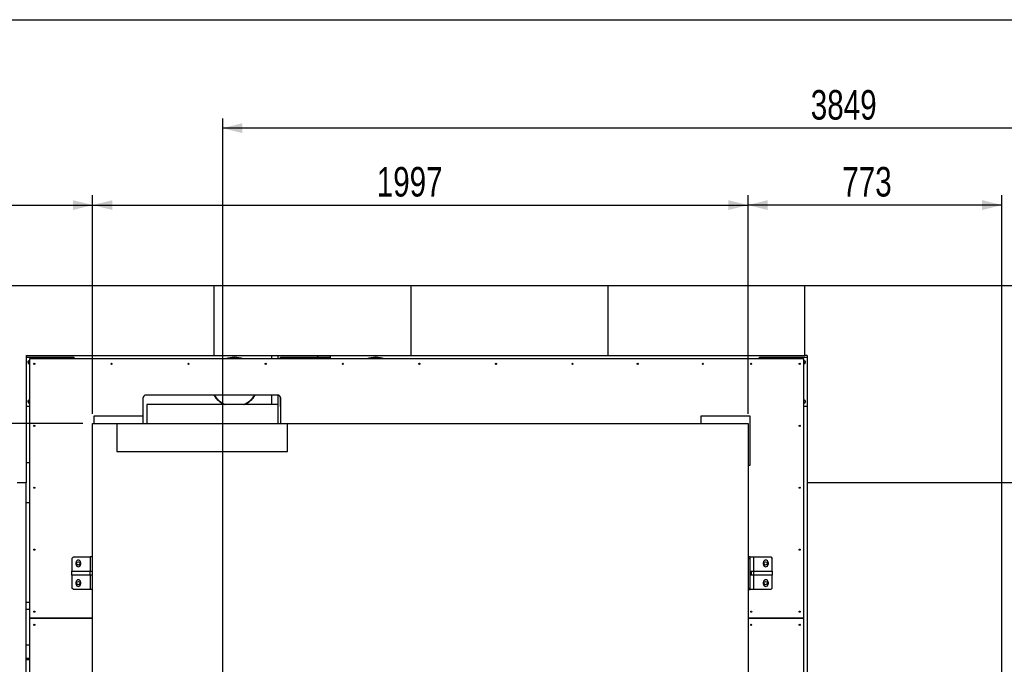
# Model space of a CAD drawing. Header units: millimetres. Extents: x 0 to 841, y 0 to 594.
# Tile 6 of 190: x 79 to 179, y 461 to 527. Entities that reach past the tile are written whole.
import ezdxf

# ---------------------------------------------------------------- set-up
doc = ezdxf.new("R2010")
doc.units = ezdxf.units.MM
doc.layers.add('COTES', color=1, linetype='Continuous')
doc.layers.add('TRAIT-FORT', color=4, linetype='Continuous', lineweight=25)
doc.styles.add('SLDTEXTSTYLE0', font='TXT', dxfattribs={"width": 0.75})
doc.dimstyles.new('SLDDIMSTYLE0', dxfattribs={"dimtxt": 3, "dimasz": 2, "dimexe": 0, "dimexo": 0.0625, "dimgap": 0.75, "dimtad": 1, "dimdec": 0, "dimlfac": 30, "dimrnd": 1e-09, "dimzin": 12, "dimdsep": 46, "dimtxsty": 'SLDTEXTSTYLE0', "dimsah": 1, "dimcen": 0.09, "dimadec": 0, "dimazin": 3, "dimtfac": 1, "dimtdec": 0, "dimtofl": 0, "dimtmove": 0, "dimatfit": 3, "dimfxl": 1, "dimfrac": 2, "dimtolj": 1, "dimtzin": 12, "dimarcsym": 0})

# ---------------------------------------------------------------- blocks, each defined once
blk = doc.blocks.new('_D')
at = {"layer": 'COTES', "color": 1, "transparency": 16777216}
for p, q in [((86.86, 486.8), (86.86, 508.99)), ((153.42, 486.8), (153.42, 508.99)), ((86.86, 507.99), (153.42, 507.99))]:
    blk.add_line(p, q, dxfattribs=at)
for points in [[(86.86, 507.99), (88.86, 507.49), (88.86, 508.49)], [(153.42, 507.99), (151.42, 508.49), (151.42, 507.49)]]:
    blk.add_solid(points, dxfattribs=at)
at = {"layer": 'COTES', "color": 1, "transparency": 16777216, "insert": (115.71, 511.86), "char_height": 3, "attachment_point": 1, "style": 'SLDTEXTSTYLE0'}
blk.add_mtext('1997', dxfattribs=at)
blk = doc.blocks.new('_D_1')
at = {"layer": 'COTES', "color": 1, "transparency": 16777216}
for p, q in [((59.2, 500.8), (59.2, 508.99)), ((86.86, 486.8), (86.86, 508.99)), ((59.2, 507.99), (86.86, 507.99))]:
    blk.add_line(p, q, dxfattribs=at)
for points in [[(59.2, 507.99), (61.2, 507.49), (61.2, 508.49)], [(86.86, 507.99), (84.86, 508.49), (84.86, 507.49)]]:
    blk.add_solid(points, dxfattribs=at)
at = {"layer": 'COTES', "color": 1, "transparency": 16777216, "insert": (69.7, 511.86), "char_height": 3, "attachment_point": 1, "style": 'SLDTEXTSTYLE0'}
blk.add_mtext('830', dxfattribs=at)
blk = doc.blocks.new('_D_2')
at = {"layer": 'COTES', "color": 1, "transparency": 16777216}
for p, q in [((153.42, 486.8), (153.42, 508.99)), ((179.2, 480.8), (179.2, 508.99)), ((179.2, 507.99), (153.42, 507.99))]:
    blk.add_line(p, q, dxfattribs=at)
for points in [[(153.42, 507.99), (155.42, 507.49), (155.42, 508.49)], [(179.2, 507.99), (177.2, 508.49), (177.2, 507.49)]]:
    blk.add_solid(points, dxfattribs=at)
at = {"layer": 'COTES', "color": 1, "transparency": 16777216, "insert": (162.99, 511.86), "char_height": 3, "attachment_point": 1, "style": 'SLDTEXTSTYLE0'}
blk.add_mtext('773', dxfattribs=at)
blk = doc.blocks.new('_D_3')
at = {"layer": 'COTES', "color": 1, "transparency": 16777216}
for p, q in [((100.07, 398.9), (100.07, 516.8)), ((228.37, 412.07), (228.37, 516.8)), ((228.37, 515.8), (100.07, 515.8))]:
    blk.add_line(p, q, dxfattribs=at)
for points in [[(100.07, 515.8), (102.07, 515.3), (102.07, 516.3)], [(228.37, 515.8), (226.37, 516.3), (226.37, 515.3)]]:
    blk.add_solid(points, dxfattribs=at)
at = {"layer": 'COTES', "color": 1, "transparency": 16777216, "insert": (159.79, 519.67), "char_height": 3, "attachment_point": 1, "style": 'SLDTEXTSTYLE0'}
blk.add_mtext('3849', dxfattribs=at)
blk = doc.blocks.new('_D_9')
at = {"layer": 'COTES', "color": 1, "transparency": 16777216}
for p, q in [((85.86, 485.8), (32.44, 485.8)), ((33.44, 485.8), (33.44, 314.4)), ((85.87, 314.4), (32.44, 314.4))]:
    blk.add_line(p, q, dxfattribs=at)
for points in [[(33.44, 485.8), (32.94, 483.8), (33.94, 483.8)], [(33.44, 314.4), (33.94, 316.4), (32.94, 316.4)]]:
    blk.add_solid(points, dxfattribs=at)
at = {"layer": 'COTES', "color": 1, "transparency": 16777216, "insert": (29.58, 395.67), "char_height": 3, "attachment_point": 1, "rotation": 90, "style": 'SLDTEXTSTYLE0'}
blk.add_mtext('5142', dxfattribs=at)
blk = doc.blocks.new('_D_10')
at = {"layer": 'COTES', "color": 1, "transparency": 16777216}
for p, q in [((98.2, 499.8), (32.44, 499.8)), ((33.44, 485.8), (33.44, 499.8)), ((85.86, 485.8), (32.44, 485.8))]:
    blk.add_line(p, q, dxfattribs=at)
for points in [[(33.44, 499.8), (32.94, 497.8), (33.94, 497.8)], [(33.44, 485.8), (33.94, 487.8), (32.94, 487.8)]]:
    blk.add_solid(points, dxfattribs=at)
at = {"layer": 'COTES', "color": 1, "transparency": 16777216, "insert": (29.58, 489.48), "char_height": 3, "attachment_point": 1, "rotation": 90, "style": 'SLDTEXTSTYLE0'}
blk.add_mtext('420', dxfattribs=at)

msp = doc.modelspace()

# ---------------------------------------------------------------- linework, layer by layer
at = {"layer": 'TRAIT-FORT', "color": 4, "linetype": 'Continuous', "lineweight": 25}
for p, q in [((39.199, 526.817), (259.199, 526.817)), ((99.199, 499.8), (79.199, 499.8)), ((99.199, 492.7), (99.199, 499.8)), ((119.199, 499.8), (99.199, 499.8)), ((119.199, 492.7), (119.199, 499.8)), ((139.199, 499.8), (119.199, 499.8)), ((139.199, 492.7), (139.199, 499.8)), ((159.199, 499.8), (139.199, 499.8)), ((159.199, 492.7), (159.199, 499.8)), ((179.199, 499.8), (159.199, 499.8)), ((179.199, 479.8), (179.199, 499.8)), ((199.199, 499.8), (179.199, 499.8)), ((80.099, 492.7), (99.199, 492.7)), ((80.099, 492.7), (80.099, 479.8)), ((80.099, 492.533), (84.932, 492.533)), ((80.432, 492.366), (80.432, 466.033)), ((159.099, 492.366), (80.432, 492.366)), ((84.932, 492.533), (84.932, 492.366)), ((99.199, 492.7), (119.199, 492.7)), ((105.032, 492.7), (105.032, 492.366)), ((105.699, 492.366), (105.699, 492.7)), ((105.932, 492.533), (110.932, 492.533)), ((105.932, 492.366), (105.932, 492.533)), ((109.699, 492.7), (109.699, 492.533)), ((110.932, 492.533), (110.932, 492.366)), ((111.032, 492.366), (111.032, 492.7)), ((119.199, 492.7), (139.199, 492.7)), ((139.199, 492.7), (159.199, 492.7)), ((154.599, 492.533), (159.432, 492.533)), ((154.599, 492.366), (154.599, 492.533)), ((159.099, 466.033), (159.099, 492.366)), ((159.117, 492.175), (159.099, 492.176)), ((159.432, 492.7), (159.199, 492.7)), ((159.432, 492.7), (159.432, 479.8)), ((91.972, 488.366), (91.972, 486.569)), ((105.638, 488.7), (92.305, 488.7)), ((105.032, 488.7), (105.032, 487.736)), ((105.699, 487.736), (105.699, 488.694)), ((105.932, 487.533), (105.932, 488.523)), ((105.972, 485.802), (105.972, 488.366)), ((159.117, 488.175), (159.099, 488.176)), ((80.432, 487.533), (80.099, 487.533)), ((92.372, 487.736), (92.372, 485.802)), ((105.705, 487.736), (92.372, 487.736)), ((105.705, 485.802), (105.705, 487.736)), ((105.972, 487.533), (105.932, 487.533)), ((159.432, 487.533), (159.099, 487.533)), ((91.972, 486.569), (86.972, 486.569)), ((86.972, 486.569), (86.972, 485.802)), ((91.972, 486.569), (91.972, 485.802)), ((153.638, 486.569), (148.638, 486.569)), ((148.638, 486.569), (148.638, 485.802)), ((153.638, 481.569), (153.638, 486.569)), ((86.856, 459.026), (86.856, 485.802)), ((86.856, 485.802), (153.422, 485.802)), ((89.309, 485.802), (106.643, 485.802)), ((89.309, 485.802), (89.309, 482.963)), ((106.643, 482.963), (106.643, 485.802)), ((153.422, 485.802), (153.422, 459.026)), ((89.309, 482.963), (106.643, 482.963)), ((80.432, 481.8), (80.099, 481.8)), ((153.422, 481.569), (153.638, 481.569)), ((80.099, 479.8), (79.199, 479.8)), ((80.099, 459.8), (80.099, 479.8)), ((179.199, 479.8), (159.432, 479.8)), ((159.432, 479.8), (159.432, 459.8)), ((179.199, 459.8), (179.199, 479.8)), ((199.199, 479.8), (179.199, 479.8)), ((80.099, 477.8), (80.432, 477.8)), ((84.905, 472.27), (84.738, 472.103)), ((84.738, 472.103), (84.738, 470.803)), ((84.905, 472.27), (86.605, 472.27)), ((86.605, 472.27), (86.605, 470.803)), ((86.856, 472.27), (86.605, 472.27)), ((153.621, 472.27), (153.422, 472.27)), ((153.422, 472.103), (153.621, 472.103)), ((153.621, 472.103), (153.621, 472.27)), ((153.621, 472.27), (154.021, 472.27)), ((153.621, 469.103), (153.621, 472.103)), ((154.021, 470.803), (154.021, 472.27)), ((154.021, 472.27), (155.721, 472.27)), ((155.721, 472.27), (155.888, 472.103)), ((155.888, 470.803), (155.888, 472.103)), ((85.172, 471.503), (85.172, 471.703)), ((85.638, 471.703), (85.638, 471.503)), ((154.988, 471.503), (154.988, 471.703)), ((155.455, 471.703), (155.455, 471.503)), ((84.738, 470.403), (84.738, 470.803)), ((84.738, 470.803), (86.612, 470.803)), ((86.612, 470.403), (84.738, 470.403)), ((84.738, 470.403), (84.738, 469.103)), ((86.605, 470.403), (86.605, 468.937)), ((86.612, 470.403), (86.612, 470.803)), ((86.612, 470.803), (86.838, 470.803)), ((86.838, 470.403), (86.612, 470.403)), ((86.838, 470.403), (86.838, 470.803)), ((86.838, 470.803), (86.856, 470.803)), ((86.856, 470.403), (86.838, 470.403)), ((153.646, 470.403), (153.646, 470.803)), ((153.646, 470.803), (153.788, 470.803)), ((153.788, 470.403), (153.646, 470.403)), ((153.788, 470.403), (153.788, 470.803)), ((153.788, 470.803), (154.015, 470.803)), ((154.015, 470.403), (153.788, 470.403)), ((154.015, 470.403), (154.015, 470.803)), ((154.015, 470.803), (155.888, 470.803)), ((155.888, 470.403), (154.015, 470.403)), ((154.021, 468.937), (154.021, 470.403)), ((155.888, 470.803), (155.888, 470.403)), ((155.888, 469.103), (155.888, 470.403)), ((84.905, 468.937), (84.738, 469.103)), ((85.172, 469.503), (85.172, 469.703)), ((85.638, 469.703), (85.638, 469.503)), ((153.422, 469.103), (153.621, 469.103)), ((153.621, 468.937), (153.621, 469.103)), ((154.988, 469.503), (154.988, 469.703)), ((155.455, 469.703), (155.455, 469.503)), ((155.721, 468.937), (155.888, 469.103)), ((86.605, 468.937), (84.905, 468.937)), ((86.856, 468.937), (86.605, 468.937)), ((153.422, 468.937), (153.621, 468.937)), ((154.021, 468.937), (153.621, 468.937)), ((155.721, 468.937), (154.021, 468.937)), ((80.432, 467.633), (80.099, 467.633)), ((80.099, 466.966), (80.432, 466.966)), ((80.432, 466.033), (80.432, 466.03)), ((86.856, 466.033), (80.432, 466.033)), ((80.432, 466.03), (80.432, 435.366)), ((80.432, 466.03), (86.856, 466.03)), ((159.099, 466.033), (153.422, 466.033)), ((153.422, 466.03), (159.099, 466.03)), ((159.099, 466.03), (159.099, 466.033)), ((159.099, 435.366), (159.099, 466.03)), ((80.432, 463.3), (80.099, 463.3)), ((80.099, 461.966), (80.432, 461.966)), ((80.432, 461.8), (80.099, 461.8))]:
    msp.add_line(p, q, dxfattribs=at)
for centre, radius in [((80.932, 491.866), 0.0567), ((88.766, 491.866), 0.0567), ((96.599, 491.866), 0.0567), ((104.432, 491.866), 0.0567), ((112.266, 491.866), 0.0567), ((120.043, 491.866), 0.0567), ((127.821, 491.866), 0.0567), ((135.599, 491.866), 0.0567), ((142.216, 491.866), 0.0567), ((148.832, 491.866), 0.0567), ((153.749, 491.866), 0.0567), ((158.666, 491.866), 0.0567), ((80.932, 485.575), 0.0567), ((158.666, 485.575), 0.0567), ((80.932, 479.283), 0.0567), ((158.666, 479.283), 0.0567), ((80.932, 472.991), 0.0567), ((158.666, 472.991), 0.0567), ((85.405, 471.602), 0.17), ((155.205, 471.602), 0.17), ((85.405, 469.602), 0.17), ((155.205, 469.602), 0.17), ((80.932, 466.7), 0.0567), ((153.749, 466.7), 0.0567), ((158.666, 466.7), 0.0567), ((80.932, 465.366), 0.0567), ((153.749, 465.366), 0.0567), ((158.666, 465.366), 0.0567)]:
    msp.add_circle(centre, radius, dxfattribs=at)
for centre, radius, start, end in [((80.432, 492.033), 0.167, 90, 270), ((80.432, 492.033), 0.143, 90, 270), ((101.266, 490.033), 2.5, 68.96053, 111.03947), ((101.266, 490.033), 2.467, 71.07536, 108.92464), ((115.599, 490.033), 2.5, 68.96053, 111.03947), ((115.599, 490.033), 2.467, 71.07536, 108.92464), ((159.099, 492.033), 0.167, 270, 90), ((159.099, 492.033), 0.143, 270, 82.90622), ((80.432, 488.033), 0.167, 90, 270), ((80.432, 488.033), 0.143, 90, 270), ((92.305, 488.366), 0.333, 90, 180), ((101.266, 490.033), 2.5, 212.23095, 246.76786), ((101.266, 490.033), 2.467, 212.72044, 248.64341), ((101.266, 490.033), 2.467, 291.35659, 327.27956), ((101.266, 490.033), 2.5, 293.23214, 327.76905), ((105.638, 488.366), 0.333, 0, 90), ((159.099, 488.033), 0.167, 270, 90), ((159.099, 488.033), 0.143, 270, 82.90622), ((85.405, 471.703), 0.233, 0, 180), ((85.405, 471.503), 0.233, 180, 0), ((155.221, 471.703), 0.233, 0, 180), ((155.221, 471.503), 0.233, 180, 0), ((85.405, 469.703), 0.233, 0, 180), ((85.405, 469.503), 0.233, 180, 0), ((155.221, 469.703), 0.233, 0, 180), ((155.221, 469.503), 0.233, 180, 0)]:
    msp.add_arc(centre, radius, start, end, dxfattribs=at)

# ---------------------------------------------------------------- dimensions: what is measured, and where the dimension line sits
at = {"layer": 'COTES', "color": 1}
for base, p1, p2, picture, middle in [((100.072, 515.8), (228.372, 411.069), (100.072, 397.902), '_D_3', (164.222, 515.8)), ((86.856, 507.994), (59.199, 499.8), (86.856, 485.802), '_D_1', (73.027, 507.994)), ((153.422, 507.994), (86.856, 485.802), (153.422, 485.802), '_D', (120.139, 507.994)), ((153.422, 507.994), (179.199, 479.8), (153.422, 485.802), '_D_2', (166.311, 507.994))]:
    dim = msp.add_linear_dim(base=base, p1=p1, p2=p2, dimstyle='SLDDIMSTYLE0', dxfattribs=at)
    dim.commit()
    dim.dimension.update_dxf_attribs({"geometry": picture, "text_midpoint": middle, "dimtype": 160})
for base, p2, picture, middle in [((33.443, 499.8), (99.199, 499.8), '_D_10', (33.443, 492.801)), ((33.443, 314.402), (86.872, 314.402), '_D_9', (33.443, 400.102))]:
    dim = msp.add_linear_dim(base=base, p1=(86.856, 485.802), p2=p2, angle=90, dimstyle='SLDDIMSTYLE0', dxfattribs=at)
    dim.commit()
    dim.dimension.update_dxf_attribs({"geometry": picture, "text_midpoint": middle, "dimtype": 160})

doc.saveas('drawing.dxf')
